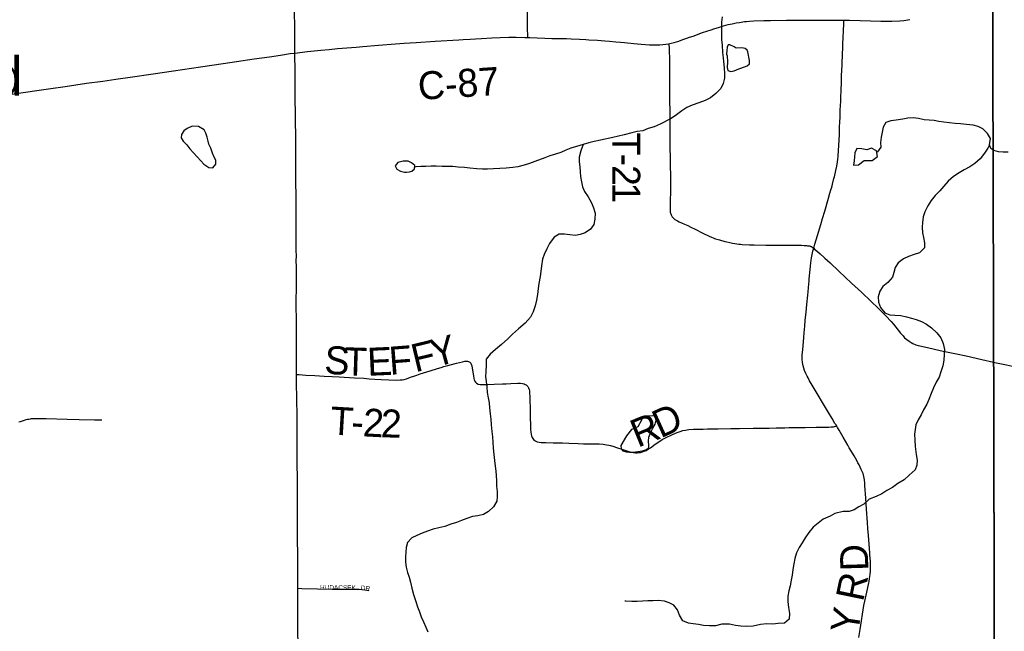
# Model space of a CAD drawing. Header units: feet. Extents: x 2113747 to 29971100, y 960708 to 6252803.
# Tile 18 of 256: x 2288691 to 2299235, y 1097869 to 1104420. Entities that reach past the tile are written whole.
import ezdxf

# ---------------------------------------------------------------- set-up
doc = ezdxf.new("R2010")
doc.units = ezdxf.units.FT
doc.header["$MEASUREMENT"] = 0
doc.linetypes.add('OhDOT_USTN3', pattern=[0.22, 0.165, -0.055])
for name, color, linetype in [('0_Xref', 7, 'Continuous'), ('GM_X_County_Road', 3, 'Continuous'), ('GM_X_County_Road_Text', 3, 'Continuous'), ('GM_X_Minor_Lake', 5, 'Continuous'), ('GM_X_Minor_River', 5, 'Continuous'), ('GM_X_Township', 7, 'OhDOT_USTN3'), ('GM_X_Township_Road', 4, 'Continuous'), ('GM_X_Township_Road_Text', 4, 'Continuous'), ('GM_X_Township_Subdivision', 4, 'Continuous'), ('GM_X_Township_Subdivision_Text', 4, 'Continuous'), ('GM_X_Unincorporated_Text', 7, 'Continuous')]:
    doc.layers.add(name, color=color, linetype=linetype)
doc.styles.add('Styledgn030', font='dgn030.shx')

# ---------------------------------------------------------------- blocks, each defined once
blk = doc.blocks.new('POR')
at = {"layer": 'GM_X_County_Road', "flags": 128}
for points in [[(2297516, 1104415), (2297576, 1104414), (2297690, 1104410), (2297913, 1104405), (2298031, 1104405), (2298117, 1104408), (2298159, 1104412), (2298225, 1104421)], [(2295638, 1104162), (2295666, 1104167), (2295701, 1104177), (2295748, 1104191), (2295794, 1104207), (2295837, 1104223), (2295865, 1104233), (2295902, 1104245), (2295930, 1104255), (2295958, 1104265), (2296004, 1104281), (2296048, 1104296), (2296095, 1104311), (2296123, 1104321), (2296185, 1104341), (2296229, 1104354), (2296277, 1104367), (2296320, 1104377), (2296365, 1104386), (2296398, 1104391), (2296453, 1104399), (2296475, 1104402), (2296508, 1104405), (2296553, 1104408), (2296661, 1104411), (2296733, 1104411), (2296901, 1104413), (2296956, 1104414), (2297032, 1104414), (2297143, 1104416), (2297202, 1104415), (2297366, 1104416), (2297441, 1104416), (2297516, 1104415)], [(2291639, 1104063), (2291772, 1104078), (2291915, 1104093), (2292005, 1104102), (2292095, 1104110), (2292294, 1104127), (2292365, 1104134), (2292532, 1104147), (2292715, 1104162), (2292807, 1104168), (2292938, 1104176), (2293141, 1104188), (2293393, 1104204), (2293442, 1104206), (2293514, 1104210), (2293573, 1104214), (2293638, 1104218), (2293749, 1104224), (2293838, 1104228), (2293930, 1104231), (2294007, 1104232), (2294099, 1104230), (2294132, 1104229)], [(2294132, 1104229), (2294154, 1104228), (2294233, 1104225), (2294315, 1104222), (2294390, 1104220), (2294459, 1104219), (2294492, 1104218), (2294521, 1104217), (2294548, 1104217), (2294597, 1104215), (2294685, 1104210), (2294754, 1104207), (2294786, 1104205), (2294878, 1104199), (2294956, 1104192), (2295008, 1104188), (2295074, 1104183), (2295126, 1104178), (2295168, 1104174), (2295201, 1104171), (2295269, 1104166), (2295348, 1104159), (2295436, 1104152), (2295498, 1104150), (2295548, 1104151), (2295578, 1104153), (2295609, 1104157), (2295638, 1104162)], [(2288510, 1103607), (2288633, 1103626), (2288876, 1103661), (2289026, 1103683), (2289177, 1103705), (2289408, 1103739), (2289580, 1103763), (2289722, 1103784), (2289874, 1103805), (2290119, 1103841), (2290337, 1103872), (2290626, 1103915), (2290870, 1103951), (2291014, 1103972), (2291202, 1103999), (2291366, 1104023), (2291484, 1104041), (2291586, 1104056), (2291639, 1104063)], [(2291657, 1100621), (2291656, 1100720), (2291656, 1100907), (2291655, 1101035), (2291655, 1101095), (2291654, 1101150), (2291654, 1101208), (2291653, 1101353), (2291654, 1101610), (2291654, 1101698), (2291654, 1101773), (2291653, 1101841), (2291654, 1101886), (2291653, 1101950), (2291653, 1102037), (2291652, 1102143), (2291652, 1102244), (2291652, 1102339), (2291652, 1102402), (2291652, 1102466), (2291651, 1102550), (2291650, 1102662), (2291649, 1102824), (2291648, 1102986), (2291647, 1103171), (2291645, 1103332), (2291645, 1103416), (2291644, 1103457), (2291643, 1103527), (2291641, 1103691), (2291641, 1103864), (2291641, 1103920), (2291639, 1104000), (2291639, 1104063)], [(2291669, 1098330), (2291669, 1098423), (2291669, 1098525), (2291669, 1098629), (2291667, 1098917), (2291667, 1099017), (2291666, 1099123), (2291666, 1099206), (2291666, 1099303), (2291665, 1099446), (2291665, 1099522), (2291664, 1099648), (2291663, 1099750), (2291663, 1099916), (2291663, 1100004), (2291662, 1100076), (2291661, 1100174), (2291658, 1100358), (2291657, 1100530), (2291657, 1100621)], [(2291686, 1096400), (2291684, 1096518), (2291682, 1096680), (2291682, 1096825), (2291680, 1096947), (2291680, 1097022), (2291679, 1097110), (2291678, 1097219), (2291678, 1097271), (2291677, 1097322), (2291677, 1097368), (2291676, 1097433), (2291675, 1097541), (2291675, 1097581), (2291675, 1097635), (2291674, 1097693), (2291671, 1097911), (2291670, 1098026), (2291669, 1098201), (2291669, 1098330)]]:
    blk.add_lwpolyline(points, dxfattribs=at)
at = {"layer": 'GM_X_Minor_Lake'}
for p, q in [((2296506, 1103984), (2296487, 1104074)), ((2290513, 1103038), (2290632, 1102908)), ((2297634, 1102993), (2297628, 1102909)), ((2292834, 1102788), (2292867, 1102792)), ((2295188, 1099963), (2295130, 1099860))]:
    blk.add_line(p, q, dxfattribs=at)
at = {"layer": 'GM_X_Minor_Lake', "flags": 128}
for points in [[(2296487, 1104074), (2296481, 1104092), (2296461, 1104110), (2296443, 1104114), (2296421, 1104118), (2296363, 1104114), (2296341, 1104130), (2296297, 1104150), (2296279, 1104150), (2296269, 1104125), (2296265, 1104089), (2296261, 1104049), (2296266, 1104031), (2296272, 1103969), (2296266, 1103907), (2296274, 1103877), (2296306, 1103865), (2296344, 1103871), (2296366, 1103883), (2296394, 1103893), (2296412, 1103899), (2296482, 1103926), (2296506, 1103946), (2296506, 1103984)], [(2290632, 1102908), (2290664, 1102872), (2290716, 1102838), (2290758, 1102834), (2290792, 1102872), (2290790, 1102916), (2290773, 1102948), (2290755, 1102990), (2290737, 1103044), (2290715, 1103086), (2290711, 1103118), (2290699, 1103162), (2290685, 1103204), (2290667, 1103240), (2290607, 1103276), (2290537, 1103280), (2290483, 1103256), (2290449, 1103228), (2290425, 1103190), (2290419, 1103154), (2290441, 1103118), (2290481, 1103080), (2290513, 1103038)], [(2297628, 1102909), (2297620, 1102862), (2297674, 1102866), (2297734, 1102913), (2297820, 1102913), (2297878, 1102953), (2297868, 1103017), (2297814, 1103043), (2297762, 1103027), (2297710, 1103037), (2297656, 1103039), (2297634, 1102993)], [(2292867, 1102792), (2292892, 1102797), (2292920, 1102821), (2292924, 1102857), (2292886, 1102887), (2292850, 1102903), (2292796, 1102903), (2292742, 1102891), (2292712, 1102856), (2292730, 1102818), (2292770, 1102796), (2292812, 1102786), (2292834, 1102788)], [(2295130, 1099860), (2295133, 1099824), (2295149, 1099802), (2295185, 1099792), (2295221, 1099788), (2295257, 1099788), (2295309, 1099796), (2295361, 1099803), (2295403, 1099817), (2295427, 1099839), (2295429, 1099859), (2295426, 1099905), (2295428, 1099949), (2295450, 1100001), (2295472, 1100045), (2295498, 1100088), (2295506, 1100132), (2295494, 1100172), (2295468, 1100178), (2295408, 1100173), (2295360, 1100157), (2295350, 1100131), (2295312, 1100059), (2295278, 1100045), (2295242, 1100029), (2295188, 1099963)]]:
    blk.add_lwpolyline(points, dxfattribs=at)
at = {"layer": 'GM_X_Minor_River', "flags": 128}
for points in [[(2296213, 1104452), (2296207, 1104394), (2296205, 1104330), (2296205, 1104266), (2296207, 1104207), (2296215, 1104147), (2296219, 1104067), (2296224, 1104011), (2296236, 1103899), (2296240, 1103845), (2296240, 1103793), (2296226, 1103737), (2296200, 1103682), (2296146, 1103628), (2296088, 1103584), (2296033, 1103556), (2295963, 1103530), (2295891, 1103505), (2295837, 1103479), (2295781, 1103445), (2295723, 1103401), (2295669, 1103362), (2295549, 1103302), (2295485, 1103274), (2295423, 1103254), (2295363, 1103231), (2295303, 1103221), (2295245, 1103207), (2295165, 1103187), (2295105, 1103173), (2295043, 1103159), (2294911, 1103130), (2294843, 1103114), (2294787, 1103100), (2294725, 1103084), (2294654, 1103063), (2294592, 1103043), (2294538, 1103021), (2294486, 1102999), (2294428, 1102979), (2294370, 1102961), (2294314, 1102940), (2294206, 1102900), (2294152, 1102878), (2294094, 1102862), (2294026, 1102845), (2293972, 1102837), (2293902, 1102829)], [(2299005, 1103250), (2298955, 1103276), (2298901, 1103290), (2298831, 1103298), (2298765, 1103304), (2298709, 1103308), (2298589, 1103324), (2298535, 1103329), (2298485, 1103339), (2298429, 1103345), (2298377, 1103347), (2298315, 1103361), (2298259, 1103367), (2298203, 1103365), (2298147, 1103355), (2298077, 1103342), (2298021, 1103336), (2297967, 1103318), (2297939, 1103268), (2297927, 1103216), (2297916, 1103160), (2297908, 1103105), (2297912, 1103055), (2297876, 1103005), (2297870, 1103001)], [(2299075, 1103080), (2299086, 1103148), (2299056, 1103200), (2299005, 1103250)], [(2294725, 1103084), (2294700, 1103017), (2294684, 1102949), (2294684, 1102897), (2294688, 1102845), (2294694, 1102789), (2294698, 1102739), (2294706, 1102683), (2294718, 1102631), (2294741, 1102581), (2294779, 1102521), (2294815, 1102457), (2294835, 1102403), (2294853, 1102346), (2294851, 1102282), (2294839, 1102228), (2294805, 1102178), (2294746, 1102136), (2294694, 1102118), (2294642, 1102109), (2294582, 1102115), (2294526, 1102123), (2294470, 1102121), (2294414, 1102089), (2294366, 1102023), (2294336, 1101966), (2294306, 1101906), (2294290, 1101854), (2294278, 1101784), (2294272, 1101722), (2294265, 1101670), (2294249, 1101594), (2294243, 1101539), (2294237, 1101477), (2294227, 1101415), (2294213, 1101355), (2294191, 1101291), (2294161, 1101235), (2294104, 1101170), (2294032, 1101108), (2293970, 1101052), (2293920, 1101002), (2293852, 1100941), (2293788, 1100889), (2293730, 1100839), (2293686, 1100785), (2293685, 1100724), (2293683, 1100650), (2293681, 1100598), (2293685, 1100546), (2293695, 1100484), (2293699, 1100428), (2293707, 1100370), (2293719, 1100318), (2293724, 1100262), (2293730, 1100197), (2293736, 1100141), (2293740, 1100079), (2293748, 1100009), (2293756, 1099953), (2293758, 1099895), (2293762, 1099829), (2293769, 1099763), (2293781, 1099667), (2293787, 1099612), (2293795, 1099546), (2293797, 1099474), (2293799, 1099422), (2293803, 1099366), (2293804, 1099314), (2293800, 1099262), (2293766, 1099204), (2293712, 1099151), (2293658, 1099121), (2293598, 1099105), (2293542, 1099099), (2293478, 1099079), (2293422, 1099056), (2293368, 1099034), (2293308, 1099016), (2293244, 1098990), (2293180, 1098976), (2293120, 1098962), (2293058, 1098941), (2293002, 1098921), (2292944, 1098897), (2292890, 1098869), (2292843, 1098819), (2292829, 1098768), (2292825, 1098716), (2292821, 1098666), (2292821, 1098608), (2292829, 1098556), (2292845, 1098500), (2292863, 1098448), (2292878, 1098394), (2292890, 1098332), (2292910, 1098264), (2292932, 1098190), (2292950, 1098131), (2292972, 1098077)], [(2299276, 1103001), (2299224, 1103000), (2299172, 1103006), (2299122, 1103018), (2299092, 1103041), (2299075, 1103080)], [(2299075, 1103080), (2299060, 1103042), (2299022, 1102990), (2298978, 1102930), (2298918, 1102879), (2298866, 1102845), (2298806, 1102813), (2298752, 1102781), (2298691, 1102741), (2298635, 1102690), (2298589, 1102638), (2298543, 1102588), (2298495, 1102538), (2298453, 1102482), (2298415, 1102425), (2298383, 1102363), (2298365, 1102307), (2298358, 1102247), (2298354, 1102197), (2298360, 1102137), (2298370, 1102087), (2298382, 1102030), (2298380, 1101976), (2298326, 1101924), (2298270, 1101906), (2298210, 1101882), (2298156, 1101858), (2298099, 1101817), (2298067, 1101767), (2298051, 1101711), (2298037, 1101661), (2297987, 1101605), (2297935, 1101562), (2297901, 1101512), (2297885, 1101450), (2297887, 1101394), (2297910, 1101336), (2297956, 1101280), (2298008, 1101258), (2298062, 1101256), (2298126, 1101250), (2298188, 1101236), (2298240, 1101223), (2298290, 1101209), (2298348, 1101187), (2298402, 1101159), (2298456, 1101121), (2298514, 1101065), (2298554, 1101011), (2298582, 1100951), (2298593, 1100887), (2298591, 1100833), (2298589, 1100774), (2298577, 1100714), (2298557, 1100648), (2298537, 1100592), (2298507, 1100538), (2298477, 1100478), (2298452, 1100417), (2298428, 1100353), (2298404, 1100303), (2298370, 1100243), (2298344, 1100189), (2298314, 1100133), (2298288, 1100080), (2298280, 1100030), (2298275, 1099980), (2298277, 1099918), (2298279, 1099850), (2298291, 1099764), (2298301, 1099702), (2298297, 1099648), (2298281, 1099597), (2298215, 1099543), (2298162, 1099491), (2298094, 1099451), (2298036, 1099408), (2297976, 1099378), (2297924, 1099342), (2297862, 1099314), (2297788, 1099284), (2297730, 1099231), (2297678, 1099203), (2297626, 1099171), (2297572, 1099153), (2297508, 1099153), (2297422, 1099132), (2297370, 1099104), (2297296, 1099070), (2297242, 1099028), (2297189, 1098986), (2297143, 1098929), (2297103, 1098871), (2297069, 1098817), (2297037, 1098767), (2297011, 1098711), (2296993, 1098648), (2296981, 1098592), (2296972, 1098530), (2296962, 1098470), (2296954, 1098418)], [(2293902, 1102829), (2293832, 1102825), (2293764, 1102821), (2293700, 1102819), (2293648, 1102819), (2293586, 1102822), (2293512, 1102830), (2293456, 1102836), (2293386, 1102842), (2293328, 1102846), (2293214, 1102846), (2293150, 1102851), (2293096, 1102851), (2293042, 1102847), (2292988, 1102847), (2292934, 1102843), (2292922, 1102840)], [(2296954, 1098418), (2296942, 1098358), (2296928, 1098302), (2296916, 1098247), (2296918, 1098187), (2296924, 1098125), (2296935, 1098061), (2296933, 1098001), (2296881, 1097957), (2296815, 1097953), (2296755, 1097946), (2296691, 1097948), (2296625, 1097942), (2296545, 1097924), (2296479, 1097920), (2296413, 1097924), (2296355, 1097933), (2296291, 1097945), (2296211, 1097945), (2296143, 1097929), (2296079, 1097927), (2296015, 1097933), (2295961, 1097942), (2295905, 1097948), (2295853, 1097958), (2295793, 1097982), (2295756, 1098042), (2295736, 1098098), (2295696, 1098150), (2295646, 1098176), (2295596, 1098192), (2295530, 1098200), (2295472, 1098196), (2295416, 1098196), (2295360, 1098191), (2295304, 1098189), (2295246, 1098189), (2295182, 1098191), (2295172, 1098191)], [(2292972, 1098077), (2292992, 1098025), (2293016, 1097971), (2293041, 1097913), (2293061, 1097863)]]:
    blk.add_lwpolyline(points, dxfattribs=at)
at = {"layer": 'GM_X_Township', "flags": 128}
for points in [[(2273939, 1118799), (2275473, 1118800), (2276682, 1118792), (2278026, 1118784), (2278095, 1118774), (2278181, 1118783), (2279102, 1118777), (2279390, 1118776), (2284462, 1118744), (2286495, 1118732), (2291590, 1118700), (2291694, 1118700), (2298613, 1118657), (2299080, 1118654), (2299073, 1112956), (2299072, 1110035), (2299092, 1106995), (2299110, 1104924), (2299110, 1104784), (2299121, 1100750), (2299131, 1096372), (2299145, 1090827), (2298147, 1090820), (2294565, 1090800), (2294190, 1090795), (2291695, 1090779), (2287536, 1090733), (2283974, 1090692), (2281184, 1090660), (2280571, 1090646), (2279737, 1090638), (2276111, 1090564), (2275965, 1090561), (2275354, 1090544), (2275300, 1090545), (2274067, 1090515), (2274049, 1092053), (2274045, 1093010), (2274019, 1094549), (2274003, 1096382), (2273944, 1101977), (2273923, 1103969), (2273928, 1105260), (2273895, 1107881), (2273890, 1108659), (2273892, 1109492), (2273890, 1109708), (2273889, 1109866), (2273885, 1110318), (2273884, 1110420), (2273881, 1110748), (2273878, 1111173), (2273872, 1111794), (2273868, 1112294), (2273861, 1113069), (2273860, 1113281), (2273857, 1113575), (2273857, 1113636), (2273852, 1114201), (2273851, 1114281), (2273848, 1114656), (2273845, 1115019), (2273878, 1116829), (2273877, 1118817), (2273939, 1118799)], [(2299080, 1118654), (2299393, 1118653), (2300974, 1118651), (2302815, 1118637), (2305256, 1118586), (2305355, 1118577), (2305447, 1118586), (2308267, 1118589), (2311596, 1118575), (2314610, 1118563), (2321212, 1118516), (2325058, 1118507), (2328670, 1118495), (2328673, 1115450), (2328676, 1111411), (2328676, 1110812), (2328679, 1107535), (2328685, 1104162), (2328691, 1097555), (2328691, 1097500), (2328700, 1094332), (2328615, 1091117), (2326938, 1091094), (2326732, 1091091), (2324108, 1091056), (2318107, 1090974), (2313863, 1090917), (2307056, 1090903), (2301402, 1090840), (2299895, 1090831), (2299145, 1090827), (2299131, 1096372), (2299121, 1100750), (2299110, 1104784), (2299110, 1104924), (2299092, 1106995), (2299072, 1110035), (2299073, 1112956), (2299080, 1118654)]]:
    blk.add_lwpolyline(points, dxfattribs=at)
at = {"layer": 'GM_X_Township_Road', "flags": 128}
for points in [[(2294132, 1104229), (2294130, 1104344), (2294129, 1104485), (2294124, 1104826), (2294123, 1104898), (2294122, 1104957), (2294122, 1105006), (2294121, 1105075), (2294119, 1105184)], [(2291639, 1104063), (2291637, 1104218), (2291636, 1104333), (2291634, 1104510), (2291633, 1104661)], [(2297353, 1102507), (2297368, 1102561), (2297378, 1102596), (2297383, 1102615), (2297391, 1102640), (2297396, 1102659), (2297411, 1102719), (2297416, 1102738), (2297432, 1102805), (2297442, 1102850), (2297450, 1102899), (2297454, 1102921), (2297457, 1102957), (2297460, 1103020), (2297466, 1103131), (2297469, 1103190), (2297470, 1103210), (2297472, 1103275), (2297474, 1103318), (2297477, 1103380), (2297479, 1103443), (2297482, 1103508), (2297483, 1103538), (2297484, 1103590), (2297487, 1103662), (2297490, 1103750), (2297491, 1103773), (2297493, 1103832), (2297495, 1103865), (2297498, 1103947), (2297502, 1104052), (2297505, 1104117), (2297507, 1104170), (2297510, 1104222), (2297512, 1104308), (2297515, 1104369), (2297516, 1104415)], [(2295638, 1104162), (2295643, 1104143), (2295646, 1104126), (2295647, 1104114), (2295648, 1104103), (2295649, 1103981), (2295651, 1103811), (2295651, 1103591), (2295652, 1103400), (2295653, 1103270)], [(2295653, 1103270), (2295655, 1103090), (2295659, 1102709), (2295659, 1102634), (2295659, 1102572), (2295657, 1102487), (2295656, 1102411), (2295656, 1102389), (2295656, 1102378), (2295657, 1102366), (2295658, 1102357), (2295660, 1102348), (2295663, 1102339), (2295666, 1102330), (2295670, 1102322), (2295673, 1102316), (2295677, 1102310), (2295682, 1102303), (2295688, 1102296), (2295695, 1102289), (2295707, 1102279), (2295720, 1102271), (2295735, 1102264), (2295752, 1102255), (2295779, 1102243), (2295809, 1102230), (2295845, 1102214), (2295877, 1102198), (2295925, 1102175), (2296007, 1102134), (2296075, 1102101), (2296099, 1102091), (2296117, 1102083), (2296132, 1102078), (2296144, 1102074), (2296155, 1102070), (2296185, 1102061), (2296242, 1102045), (2296264, 1102039), (2296295, 1102032), (2296324, 1102026), (2296350, 1102022), (2296372, 1102019), (2296392, 1102016), (2296411, 1102014), (2296428, 1102013), (2296506, 1102009), (2296555, 1102008), (2296680, 1102005), (2296749, 1102005), (2296847, 1102004), (2296982, 1102005), (2297064, 1102004), (2297093, 1102002), (2297105, 1102001), (2297117, 1102000), (2297126, 1101999), (2297134, 1101998), (2297142, 1101997), (2297150, 1101996), (2297155, 1101995), (2297160, 1101993), (2297165, 1101991), (2297169, 1101989), (2297176, 1101984), (2297194, 1101971)], [(2297194, 1101971), (2297206, 1102014), (2297236, 1102108), (2297270, 1102225), (2297289, 1102291), (2297312, 1102369), (2297353, 1102507)], [(2297133, 1101506), (2297141, 1101592), (2297144, 1101621), (2297146, 1101644), (2297157, 1101745), (2297160, 1101775), (2297164, 1101820), (2297166, 1101840), (2297171, 1101869), (2297178, 1101906), (2297185, 1101939), (2297194, 1101971)], [(2297194, 1101971), (2297203, 1101963), (2297234, 1101938), (2297264, 1101912), (2297307, 1101872), (2297314, 1101865), (2297370, 1101814), (2297463, 1101726), (2297599, 1101598), (2297705, 1101500), (2297809, 1101400), (2297883, 1101331), (2297912, 1101303), (2297967, 1101247), (2298023, 1101187), (2298049, 1101157), (2298099, 1101096), (2298125, 1101063), (2298151, 1101033), (2298168, 1101014), (2298190, 1100994), (2298216, 1100975), (2298238, 1100962), (2298255, 1100953), (2298288, 1100939), (2298311, 1100932), (2298332, 1100927), (2298379, 1100916), (2298581, 1100871), (2298722, 1100840), (2298825, 1100818), (2298995, 1100781), (2299121, 1100753)], [(2297077, 1100730), (2297073, 1100748), (2297070, 1100784), (2297069, 1100809), (2297071, 1100832), (2297076, 1100884), (2297090, 1101015), (2297093, 1101067), (2297099, 1101136), (2297104, 1101198), (2297114, 1101289), (2297121, 1101371), (2297130, 1101469), (2297133, 1101506)], [(2291657, 1100621), (2291685, 1100619), (2291757, 1100614), (2291852, 1100608), (2291951, 1100602), (2292038, 1100597), (2292113, 1100593), (2292278, 1100584), (2292375, 1100580), (2292433, 1100574), (2292496, 1100569), (2292561, 1100566), (2292643, 1100562), (2292728, 1100560), (2292765, 1100561), (2292787, 1100563), (2292807, 1100566), (2292835, 1100574), (2292878, 1100590), (2292912, 1100603), (2292943, 1100613), (2292980, 1100626), (2293087, 1100660), (2293165, 1100684), (2293203, 1100695), (2293234, 1100705), (2293275, 1100716), (2293370, 1100741), (2293434, 1100757), (2293457, 1100761), (2293473, 1100763), (2293486, 1100762), (2293496, 1100760), (2293505, 1100757), (2293513, 1100751), (2293521, 1100741), (2293527, 1100730), (2293532, 1100714), (2293537, 1100688), (2293550, 1100604), (2293555, 1100578), (2293559, 1100562), (2293566, 1100547), (2293571, 1100539), (2293582, 1100527), (2293601, 1100516), (2293623, 1100511), (2293656, 1100511), (2293706, 1100514), (2293774, 1100517), (2293860, 1100519), (2293899, 1100520)], [(2297437, 1100072), (2297433, 1100080), (2297422, 1100096), (2297392, 1100147), (2297353, 1100212), (2297321, 1100265), (2297211, 1100451), (2297177, 1100507), (2297150, 1100553), (2297133, 1100585), (2297124, 1100602), (2297109, 1100631), (2297095, 1100664), (2297087, 1100688), (2297080, 1100713), (2297077, 1100730)], [(2299121, 1100753), (2299135, 1100750), (2299257, 1100723), (2299321, 1100709), (2299456, 1100682), (2299536, 1100668), (2299650, 1100649), (2299734, 1100637), (2299764, 1100633), (2299789, 1100631), (2299825, 1100629), (2299851, 1100630), (2299902, 1100634)], [(2293899, 1100520), (2293951, 1100522), (2294027, 1100526), (2294056, 1100526), (2294076, 1100524), (2294092, 1100519), (2294104, 1100514), (2294115, 1100508), (2294125, 1100499), (2294131, 1100491), (2294140, 1100478), (2294147, 1100459), (2294150, 1100443), (2294152, 1100420), (2294153, 1100384), (2294154, 1100330), (2294156, 1100272), (2294158, 1100175), (2294159, 1100145), (2294161, 1100093), (2294162, 1100054), (2294163, 1100027), (2294164, 1100004), (2294167, 1099978), (2294172, 1099962), (2294178, 1099944), (2294192, 1099925), (2294207, 1099913), (2294212, 1099909), (2294233, 1099900), (2294253, 1099896), (2294274, 1099893), (2294327, 1099891), (2294403, 1099889), (2294504, 1099888), (2294573, 1099886), (2294671, 1099880), (2294730, 1099878), (2294792, 1099878), (2294812, 1099878), (2294828, 1099877), (2294854, 1099877), (2294863, 1099877), (2294896, 1099876), (2294938, 1099873), (2294974, 1099868), (2295000, 1099864), (2295019, 1099859), (2295053, 1099849), (2295084, 1099839), (2295149, 1099816), (2295202, 1099799), (2295237, 1099789), (2295259, 1099784), (2295286, 1099782), (2295302, 1099782), (2295318, 1099783), (2295341, 1099786), (2295360, 1099791), (2295379, 1099797), (2295400, 1099806), (2295423, 1099819), (2295445, 1099833), (2295497, 1099873), (2295535, 1099899), (2295571, 1099922), (2295606, 1099940), (2295682, 1099978), (2295731, 1099999), (2295764, 1100011), (2295793, 1100020), (2295822, 1100025), (2295857, 1100029), (2295906, 1100033), (2295956, 1100035), (2296011, 1100036), (2296057, 1100037), (2296172, 1100038), (2296307, 1100040), (2296399, 1100042), (2296546, 1100044), (2296697, 1100046), (2296717, 1100046), (2296792, 1100048), (2296828, 1100049), (2296884, 1100050), (2296927, 1100051), (2296953, 1100052), (2296989, 1100052), (2297104, 1100053), (2297222, 1100055), (2297278, 1100056), (2297356, 1100056), (2297382, 1100058), (2297406, 1100060), (2297426, 1100068), (2297437, 1100072)], [(2297678, 1097802), (2297691, 1097890), (2297731, 1098146), (2297740, 1098191), (2297769, 1098322), (2297784, 1098390), (2297787, 1098402), (2297792, 1098435), (2297798, 1098477), (2297801, 1098517), (2297802, 1098566), (2297801, 1098619), (2297796, 1098685), (2297795, 1098708), (2297789, 1098803), (2297782, 1098894), (2297775, 1098969), (2297769, 1099035), (2297759, 1099179), (2297751, 1099294), (2297742, 1099431), (2297741, 1099457), (2297737, 1099493), (2297731, 1099529), (2297723, 1099558), (2297717, 1099573), (2297704, 1099604), (2297681, 1099651), (2297668, 1099674), (2297655, 1099697), (2297626, 1099748), (2297599, 1099794), (2297575, 1099836), (2297558, 1099864), (2297509, 1099949), (2297466, 1100023), (2297449, 1100051), (2297437, 1100072)]]:
    blk.add_lwpolyline(points, dxfattribs=at)
at = {"layer": 'GM_X_Township_Subdivision', "flags": 128}
for points in [[(2288682, 1100112), (2288700, 1100118), (2288720, 1100124), (2288742, 1100130), (2288760, 1100136), (2288776, 1100140), (2288791, 1100143), (2288806, 1100146), (2288819, 1100148), (2288833, 1100149), (2288851, 1100150), (2288870, 1100150), (2288898, 1100149), (2288974, 1100148), (2289201, 1100142), (2289328, 1100139), (2289491, 1100134), (2289570, 1100133)], [(2291669, 1098330), (2291712, 1098329), (2291879, 1098323), (2292037, 1098320), (2292234, 1098319), (2292287, 1098319), (2292328, 1098319), (2292357, 1098318), (2292386, 1098314), (2292425, 1098308)]]:
    blk.add_lwpolyline(points, dxfattribs=at)
at = {"layer": 'GM_X_County_Road_Text', "insert": (2292966, 1103555), "char_height": 300, "attachment_point": 7, "rotation": 3.7356, "line_spacing_factor": 0.8, "style": 'Styledgn030'}
blk.add_mtext('{\\Fdgn000|c0;\\C256;C-87}', dxfattribs=at)
at = {"layer": 'GM_X_Township_Road_Text', "char_height": 300, "attachment_point": 7, "line_spacing_factor": 0.8, "style": 'Styledgn030'}
for s, insert, rotation in [('{\\Fdgn000|c0;\\C256;T}', (2295036, 1103211), 269.9871), ('{\\Fdgn000|c0;\\C256;-}', (2295036, 1102986), 269.9962), ('{\\Fdgn000|c0;\\C256;2}', (2295036, 1102863), 270.0545), ('{\\Fdgn000|c0;\\C256;1}', (2295036, 1102677), 270.2325), ('{\\Fdgn000|c0;\\C256;F}', (2292927, 1100642), 13.6319), ('{\\Fdgn000|c0;\\C256;Y}', (2293136, 1100693), 15.4373), ('{\\Fdgn000|c0;\\C256;S}', (2291948, 1100625), 356.5437), ('{\\Fdgn000|c0;\\C256;T}', (2292163, 1100612), 358.2901), ('{\\Fdgn000|c0;\\C256;E}', (2292419, 1100605), 2.4765), ('{\\Fdgn000|c0;\\C256;F}', (2292657, 1100616), 4.3676), ('{\\Fdgn000|c0;\\C256;T}', (2292011, 1099978), 356.621), ('{\\Fdgn000|c0;\\C256;2}', (2292361, 1099958), 356.9872), ('{\\Fdgn000|c0;\\C256;2}', (2292555, 1099948), 358.279), ('{\\Fdgn000|c0;\\C256;D}', (2295554, 1099933), 24.4632), ('{\\Fdgn000|c0;\\C256;R}', (2295310, 1099833), 22.1725), ('{\\Fdgn000|c0;\\C256;-}', (2292236, 1099965), 356.6774), ('{\\Fdgn000|c0;\\C256;D}', (2297780, 1098518), 91.6942), ('{\\Fdgn000|c0;\\C256;R}', (2297722, 1098178), 78.367), ('{\\Fdgn000|c0;\\C256;Y}', (2297668, 1097834), 81.2491)]:
    blk.add_mtext(s, dxfattribs=dict(at, insert=insert, rotation=rotation))
at = {"layer": 'GM_X_Township_Subdivision_Text', "char_height": 50, "attachment_point": 7, "line_spacing_factor": 0.8, "style": 'Styledgn030'}
for s, insert, rotation in [('{\\Fdgn000|c0;\\C256;HUDACSEK}', (2291907, 1098315), 359.2459), ('{\\Fdgn000|c0;\\C256;DR}', (2292342, 1098311), 353.9773)]:
    blk.add_mtext(s, dxfattribs=dict(at, insert=insert, rotation=rotation))
at = {"layer": 'GM_X_Unincorporated_Text', "insert": (2286860, 1103601), "char_height": 417, "attachment_point": 7, "rotation": 0, "line_spacing_factor": 0.8, "style": 'Styledgn030'}
blk.add_mtext('{\\Fdgn000|c0;\\C256;Suffield}', dxfattribs=at)

msp = doc.modelspace()

# ---------------------------------------------------------------- block references
at = {"layer": '0_Xref'}
msp.add_blockref('POR', (0, 0), dxfattribs=at)

doc.saveas('drawing.dxf')
